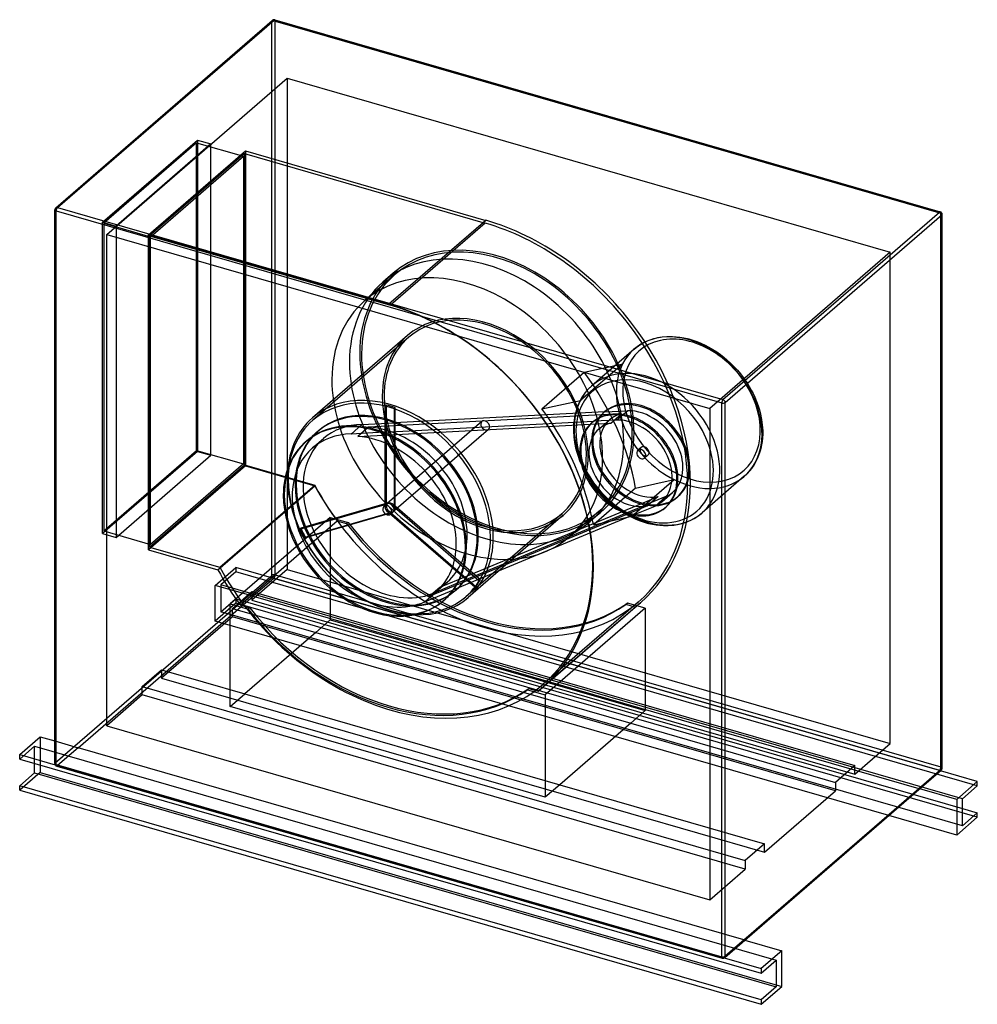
# Model space of a CAD drawing. Header units: millimetres. Extents: x -928 to 928, y -999 to 910.
import ezdxf

# ---------------------------------------------------------------- set-up
doc = ezdxf.new("R2010")
doc.units = ezdxf.units.MM
doc.layers.add('HIDDEN', color=7, linetype='Continuous')
doc.layers.add('THICK', color=7, linetype='Continuous')

msp = doc.modelspace()

# ---------------------------------------------------------------- linework, layer by layer
at = {"layer": 'HIDDEN'}
for p, q in [((-859.5, 542.6), (-439.5, 906.3)), ((-439.5, -167.6), (-439.5, 906.3)), ((-432.7, 907.2), (857.7, 534.7)), ((-432.7, -166.7), (-432.7, 907.2)), ((-759.6, 493.5), (-409.6, 796.6)), ((-409.6, 796.6), (-409.6, -156)), ((-409.6, 796.6), (759.6, 459.1)), ((-767.5, 517.2), (-583.5, 676.5)), ((-585.5, 671.3), (-765.5, 515.4)), ((-557.5, 669), (-741.5, 509.7)), ((-585.5, 671.3), (-494.6, 645.1)), ((-585.5, 74.6), (-585.5, 671.3)), ((-583.5, 676.5), (-557.5, 669)), ((-583.5, 676.5), (-583.5, 72.9)), ((-557.5, 65.4), (-557.5, 669)), ((-678.6, 492.6), (-490.6, 655.5)), ((-492.6, 650.3), (-676.6, 490.9)), ((-492.6, 650.3), (-25.7, 515.5)), ((-492.6, 46.6), (-492.6, 650.3)), ((-490.6, 655.5), (-490.6, 44.9)), ((-490.6, 655.5), (-24.6, 520.9)), ((-674.6, 489.2), (-494.6, 645.1)), ((-494.6, 645.1), (-494.6, 48.4)), ((-859.5, -531.3), (-859.5, 542.6)), ((857.7, -539.2), (857.7, 534.7)), ((-767.5, -86.5), (-767.5, 517.2)), ((-767.5, 517.2), (-741.5, 509.7)), ((-24.6, 520.9), (-212.6, 358.1)), ((-24.6, 520.9), (-212.6, 358.1)), ((-24.6, 520.9), (-24.6, 520.9)), ((-765.5, 515.4), (-674.6, 489.2)), ((-765.5, 515.4), (-765.5, -81.3)), ((-741.5, 509.7), (-741.5, -94)), ((-25.7, 515.5), (-209.7, 356.1)), ((-759.6, -459.1), (-759.6, 493.5)), ((-759.6, 493.5), (409.6, 156)), ((-678.6, -117.9), (-678.6, 492.6)), ((-678.6, 492.6), (-212.6, 358.1)), ((-676.6, 490.9), (-209.7, 356.1)), ((-676.6, 490.9), (-676.6, -112.7)), ((-674.6, -107.5), (-674.6, 489.2)), ((759.6, 459.1), (409.6, 156)), ((759.6, -493.5), (759.6, 459.1)), ((-201.4, 415.3), (-258.9, 365.5)), ((-204, 418.3), (-224, 401)), ((-212.6, 358.1), (-212.6, 358.1)), ((-176.7, 297.4), (-360.7, 138.1)), ((-174, 294.4), (-360, 133.3)), ((285.1, 285.6), (290.3, 287.8)), ((290.3, 287.8), (295.7, 289.9)), ((295.7, 289.9), (301.3, 291.6)), ((301.3, 291.6), (307.2, 293.1)), ((307.2, 293.1), (317.5, 294.9)), ((317.5, 294.9), (328.4, 295.7)), ((328.4, 295.7), (337.5, 295.7)), ((337.5, 295.7), (344.5, 295.3)), ((344.5, 295.3), (351.7, 294.4)), ((351.7, 294.4), (359.1, 293.2)), ((359.1, 293.2), (366.5, 291.5)), ((366.5, 291.5), (369.1, 290.9)), ((369.1, 290.9), (376.9, 288.6)), ((376.9, 288.6), (384.7, 285.8)), ((263, 271.2), (181, 200.2)), ((263, 271.2), (267, 274.5)), ((267, 274.5), (271.2, 277.6)), ((271.2, 277.6), (275.6, 280.4)), ((275.6, 280.4), (280.2, 283.1)), ((280.2, 283.1), (285.1, 285.6)), ((384.7, 285.8), (392.6, 282.6)), ((392.6, 282.6), (400.5, 279)), ((400.5, 279), (408.1, 275)), ((408.1, 275), (415.6, 270.6)), ((415.6, 270.6), (423, 265.9)), ((423, 265.9), (430.3, 260.7)), ((430.3, 260.7), (436.6, 255.8)), ((436.6, 255.8), (442.8, 250.7)), ((442.8, 250.7), (450.1, 244)), ((240.8, 242.7), (158.8, 171.7)), ((166.2, 226.2), (240.8, 242.7)), ((450.1, 244), (457.1, 236.9)), ((457.1, 236.9), (463.2, 230.3)), ((463.2, 230.3), (469, 223.4)), ((84.2, 155.3), (166.2, 226.2)), ((469, 223.4), (474.5, 216.2)), ((474.5, 216.2), (479.7, 208.9)), ((175.2, 194.7), (170.9, 190)), ((181, 200.2), (175.2, 194.7)), ((479.7, 208.9), (481.9, 205.5)), ((481.9, 205.5), (486.1, 198.7)), ((486.1, 198.7), (490, 191.8)), ((490, 191.8), (493.6, 184.8)), ((162.3, 178.4), (158.3, 171.4)), ((166.8, 184.9), (162.3, 178.4)), ((170.9, 190), (166.8, 184.9)), ((493.6, 184.8), (496.9, 177.8)), ((496.9, 177.8), (500.3, 169.7)), ((-217.9, 162.7), (-219.9, 161)), ((-219.9, -30), (-219.9, 161)), ((-217.9, 162.7), (-217.9, -28.3)), ((-202.6, 156), (-200.6, 157.7)), ((-202.6, 156), (-202.6, -35)), ((-200.6, -33.3), (-200.6, 157.7)), ((84.2, 155.3), (158.8, 171.7)), ((151.3, 154.7), (149.7, 149.1)), ((153.2, 160.1), (151.3, 154.7)), ((155.4, 165.2), (153.2, 160.1)), ((158.3, 171.4), (155.4, 165.2)), ((409.6, 156), (409.6, -796.6)), ((500.3, 169.7), (503.3, 161.5)), ((503.3, 161.5), (505.8, 153.3)), ((505.8, 153.3), (507.9, 145.2)), ((205.5, 149.4), (-201.6, 128)), ((199.2, 143.6), (-189.9, 123.2)), ((147.4, 139), (146.4, 132.6)), ((148.3, 143.3), (147.4, 139)), ((149.7, 149.1), (148.3, 143.3)), ((194.5, 115.9), (215.5, 134.1)), ((238.5, 145.7), (199.2, 143.6)), ((203.6, 147.8), (205.6, 149.6)), ((205.5, 149.4), (250.6, 151.8)), ((217.5, 127.5), (238.5, 145.7)), ((250.6, 151.8), (229.6, 133.6)), ((507.9, 145.2), (510.1, 134.6)), ((510.1, 134.6), (511.5, 124.2)), ((-264.9, 124.7), (-285.9, 106.5)), ((-251.8, 119.9), (-272.8, 101.7)), ((-264.9, 124.7), (-201.6, 128)), ((-189.9, 123.2), (-251.8, 119.9)), ((-222.6, 109.8), (184.5, 131.3)), ((-32.3, 130.7), (-215.8, -28.2)), ((-210.9, 105), (178.2, 125.4)), ((-19.2, 115.6), (-202.7, -43.3)), ((145.7, 126), (145.4, 119.2)), ((145.4, 119.2), (145.4, 112.2)), ((146.4, 132.6), (145.7, 126)), ((178.2, 125.4), (217.5, 127.5)), ((182.6, 129.6), (180.6, 127.9)), ((229.6, 133.6), (184.5, 131.3)), ((511.5, 124.2), (512.2, 112.6)), ((-360.6, 79.5), (-339.6, 97.6)), ((-351.2, 111), (-349.2, 112.7)), ((-222.6, 109.8), (-285.9, 106.5)), ((-272.8, 101.7), (-210.9, 105)), ((145.4, 112.2), (146.1, 100.6)), ((146.1, 100.6), (147.5, 90.2)), ((511.8, 98.8), (511.1, 92.2)), ((512.2, 105.6), (511.8, 98.8)), ((512.2, 112.6), (512.2, 105.6)), ((-372.2, 92.8), (-374.2, 91.1)), ((147.5, 90.2), (149.6, 79.6)), ((149.6, 79.6), (151.7, 71.5)), ((276.7, 80.6), (270.2, 74.9)), ((509.3, 81.5), (507.9, 75.7)), ((510.2, 85.8), (509.3, 81.5)), ((511.1, 92.2), (510.2, 85.8)), ((-583.5, 72.9), (-767.5, -86.5)), ((-765.5, -81.3), (-585.5, 74.6)), ((-741.5, -94), (-557.5, 65.4)), ((-585.5, 74.6), (-494.6, 48.4)), ((-583.5, 72.9), (-557.5, 65.4)), ((151.7, 71.5), (154.3, 63.3)), ((154.3, 63.3), (157.3, 55.2)), ((289.8, 65.4), (283.3, 59.8)), ((502.2, 59.6), (499.2, 53.5)), ((504.3, 64.7), (502.2, 59.6)), ((506.2, 70.1), (504.3, 64.7)), ((507.9, 75.7), (506.2, 70.1)), ((-490.6, 44.9), (-678.6, -117.9)), ((-676.6, -112.7), (-492.6, 46.6)), ((-494.6, 48.4), (-674.6, -107.5)), ((-492.6, 46.6), (-356.4, 7.3)), ((-490.6, 44.9), (-356.2, 6.1)), ((157.3, 55.2), (160.7, 47)), ((160.7, 47), (164, 40)), ((164, 40), (167.6, 33)), ((490.7, 39.9), (486.7, 34.9)), ((495.2, 46.4), (490.7, 39.9)), ((499.2, 53.5), (495.2, 46.4)), ((167.6, 33), (171.5, 26.1)), ((171.5, 26.1), (175.6, 19.3)), ((175.6, 19.3), (177.9, 15.9)), ((476.5, 24.6), (394.6, -46.4)), ((482.4, 30.1), (476.5, 24.6)), ((486.7, 34.9), (482.4, 30.1)), ((-544.2, -156.7), (-356.2, 6.1)), ((-540.4, -152), (-356.4, 7.3)), ((177.9, 15.9), (183.1, 8.6)), ((183.1, 8.6), (188.5, 1.5)), ((265.9, 1.7), (184, -69.3)), ((188.5, 1.5), (194.3, -5.5)), ((258.6, -52.8), (340.5, 18.1)), ((265.9, 1.7), (340.5, 18.1)), ((194.3, -5.5), (200.4, -12.1)), ((200.4, -12.1), (207.5, -19.2)), ((275.8, -28.8), (309.7, -14.7)), ((324.6, -14.9), (285.7, -31)), ((309.7, -14.7), (288.7, -32.9)), ((324.6, -14.9), (303.6, -33.1)), ((316.4, -24.8), (337.4, -6.6)), ((346, -16.6), (348, -14.8)), ((-385.3, -77.7), (-219.9, -30)), ((-217.9, -28.3), (-383.3, -76)), ((-217.8, -29.9), (-222.3, -33.8)), ((-217.9, -28.3), (-219.9, -30)), ((-202.6, -35), (-200.6, -33.3)), ((-202.6, -35), (-37.2, -178.2)), ((-35.2, -176.5), (-200.6, -33.3)), ((-66, -177.2), (285.7, -31)), ((-60.3, -168.5), (275.8, -28.8)), ((207.5, -19.2), (214.8, -25.9)), ((214.8, -25.9), (220.9, -31)), ((220.9, -31), (227.2, -35.9)), ((227.2, -35.9), (234.5, -41)), ((288.7, -32.9), (254.8, -47)), ((264.7, -49.2), (303.6, -33.1)), ((325, -34.7), (323, -36.5)), ((-326.1, -55.1), (-520.1, -223.1)), ((-211.2, -47.5), (-376.6, -95.2)), ((-374.6, -93.5), (-209.2, -45.8)), ((-326.1, -55.1), (-291.4, -65.1)), ((-326.1, -55.1), (-326.1, -253.7)), ((-209.2, -45.8), (-211.2, -47.5)), ((-45.8, -190.7), (-211.2, -47.5)), ((-204.7, -45.1), (-209.2, -49)), ((-209.2, -45.8), (-43.8, -189)), ((264.7, -49.2), (-87, -195.4)), ((254.8, -47), (-81.3, -186.7)), ((122.6, -48.1), (-63.4, -209.2)), ((125.2, -51.1), (-58.8, -210.5)), ((195.3, -42.8), (137.8, -92.6)), ((197.9, -45.9), (177.9, -63.2)), ((184, -69.3), (258.6, -52.8)), ((234.5, -41), (241.9, -45.8)), ((241.9, -45.8), (249.5, -50.2)), ((249.5, -50.2), (257, -54.2)), ((257, -54.2), (264.9, -57.8)), ((377.6, -58.1), (382.1, -55.5)), ((382.1, -55.5), (386.5, -52.7)), ((386.5, -52.7), (390.6, -49.6)), ((390.6, -49.6), (394.6, -46.4)), ((-312.5, -62.5), (-500.5, -225.3)), ((-385.3, -77.7), (-383.3, -76)), ((-294.4, -67.7), (-312.5, -62.5)), ((-291.4, -65.1), (-294.4, -67.7)), ((264.9, -57.8), (272.8, -61)), ((272.8, -61), (280.7, -63.8)), ((280.7, -63.8), (288.5, -66.1)), ((288.5, -66.1), (291, -66.7)), ((291, -66.7), (298.5, -68.4)), ((298.5, -68.4), (305.8, -69.6)), ((305.8, -69.6), (313, -70.5)), ((313, -70.5), (320.1, -70.9)), ((320.1, -70.9), (329.1, -70.9)), ((329.1, -70.9), (340, -70)), ((340, -70), (350.3, -68.3)), ((350.3, -68.3), (356.3, -66.8)), ((356.3, -66.8), (361.9, -65)), ((361.9, -65), (367.4, -63)), ((367.4, -63), (372.6, -60.7)), ((372.6, -60.7), (377.6, -58.1)), ((-767.5, -86.5), (-741.5, -94)), ((-765.5, -81.3), (-674.6, -107.5)), ((-374.6, -93.5), (-376.6, -95.2)), ((-676.6, -112.7), (-540.4, -152)), ((-678.6, -117.9), (-544.2, -156.7)), ((-549.3, -187), (-509.3, -152.3)), ((-435.8, -173.6), (-509.3, -152.3)), ((-509.3, -152.3), (-509.3, -161)), ((-859.5, -531.3), (-439.5, -167.6)), ((-509.3, -161), (-538.3, -186.1)), ((928.3, -576), (-509.3, -161)), ((-409.6, -156), (-478.3, -215.5)), ((-432.7, -166.7), (857.7, -539.2)), ((-409.6, -156), (759.6, -493.5)), ((-113.8, -190.8), (-60.3, -168.5)), ((-549.3, -256.3), (-549.3, -187)), ((-475.8, -208.2), (-549.3, -187)), ((899.3, -601.1), (-538.3, -186.1)), ((-538.3, -186.1), (-538.3, -238.1)), ((-435.8, -173.6), (-475.8, -208.2)), ((-435.7, -173.6), (-435.2, -173.2)), ((854.7, -546.1), (-435.7, -173.6)), ((-435.2, -173.2), (855.2, -545.7)), ((-81.3, -186.7), (-134.8, -208.9)), ((-134.8, -208.9), (-113.8, -190.8)), ((-66, -177.2), (-120.7, -199.9)), ((-120.1, -198.3), (-99.1, -180.1)), ((-45.8, -190.7), (-43.8, -189)), ((-35.2, -176.5), (-37.2, -178.2)), ((-814.7, -501.8), (-475.7, -208.2)), ((-515.8, -231.6), (-478.3, -199.1)), ((-478.3, -199.1), (690.8, -536.6)), ((-478.3, -199.1), (-478.3, -215.5)), ((-475.7, -208.2), (814.7, -580.7)), ((-141.7, -218.1), (-87, -195.4)), ((-120.7, -199.9), (-141.7, -218.1)), ((-84.3, -197.2), (-82.3, -195.5)), ((-509.3, -221.6), (-549.3, -256.3)), ((-538.3, -238.1), (-509.3, -213)), ((-520.1, -223.1), (-485.4, -233.1)), ((-520.1, -421.7), (-520.1, -223.1)), ((-509.3, -213), (899.3, -619.6)), ((-509.3, -213), (-509.3, -221.6)), ((928.3, -636.6), (-509.3, -221.6)), ((-500.5, -225.3), (-482.4, -230.5)), ((-478.3, -215.5), (690.8, -553)), ((-105.3, -215.4), (-107.3, -217.2)), ((270.9, -219.3), (86.9, -378.7)), ((275.5, -220.6), (87.5, -383.4)), ((250, -221.4), (247, -224)), ((265, -229.2), (247, -224)), ((284.6, -231.4), (250, -221.4)), ((-515.8, -248), (-653.3, -367.1)), ((899.3, -653.1), (-538.3, -238.1)), ((-515.8, -231.6), (-354.3, -278.2)), ((-515.8, -248), (-515.8, -231.6)), ((653.3, -585.5), (-515.8, -248)), ((-482.4, -230.5), (-485.4, -233.1)), ((77, -392), (265, -229.2)), ((284.6, -231.4), (90.6, -399.4)), ((284.6, -231.4), (284.6, -430)), ((756.7, -633.3), (-549.3, -256.3)), ((-354.3, -278.2), (-326.1, -253.7)), ((-326.1, -253.7), (284.6, -430)), ((-354.3, -278.2), (-491.8, -397.3)), ((-354.3, -278.2), (256.4, -454.5)), ((-690.8, -383.1), (-653.3, -350.6)), ((-653.3, -350.6), (-653.3, -367.1)), ((-653.3, -350.6), (-491.8, -397.3)), ((-653.3, -367.1), (515.8, -704.6)), ((-690.8, -399.6), (-759.6, -459.1)), ((-690.8, -399.6), (-690.8, -383.1)), ((-690.8, -383.1), (478.3, -720.6)), ((478.3, -737.1), (-690.8, -399.6)), ((-520.1, -421.7), (-491.8, -397.3)), ((-491.8, -397.3), (118.9, -573.6)), ((59, -386.8), (56, -389.4)), ((56, -389.4), (90.6, -399.4)), ((59, -386.8), (77, -392)), ((90.6, -399.4), (90.6, -598)), ((90.6, -598), (-520.1, -421.7)), ((284.6, -430), (256.4, -454.5)), ((256.4, -454.5), (118.9, -573.6)), ((256.4, -454.5), (653.3, -569.1)), ((-759.6, -459.1), (409.6, -796.6)), ((-888.3, -480.6), (-888.3, -549.8)), ((-860.2, -488.7), (-814.8, -501.8)), ((690.8, -553), (759.6, -493.5)), ((-899.3, -498.7), (-928.3, -523.9)), ((-899.3, -498.7), (538.3, -913.7)), ((-899.3, -532.2), (-899.3, -498.7)), ((-814.8, -501.8), (-854.8, -536.4)), ((475.7, -874.3), (-814.7, -501.8)), ((-888.3, -549.8), (-928.3, -584.5)), ((-888.3, -549.8), (549.3, -964.8)), ((-859.5, -535.1), (-854.8, -536.4)), ((-855.2, -536.9), (-854.7, -536.4)), ((-855.2, -536.9), (435.2, -909.4)), ((-854.7, -536.4), (435.7, -908.9)), ((690.8, -536.6), (653.3, -569.1)), ((690.8, -553), (690.8, -536.6)), ((814.8, -580.7), (854.8, -546.1)), ((854.7, -546.1), (855.2, -545.7)), ((856.7, -546.7), (854.8, -546.1)), ((653.3, -569.1), (653.3, -585.5)), ((118.9, -573.6), (90.6, -598)), ((118.9, -573.6), (515.8, -688.1)), ((475.7, -874.3), (814.7, -580.7)), ((515.8, -704.6), (653.3, -585.5)), ((816.7, -581.3), (814.8, -580.7)), ((515.8, -688.1), (478.3, -720.6)), ((515.8, -704.6), (515.8, -688.1)), ((478.3, -720.6), (478.3, -737.1)), ((409.6, -796.6), (478.3, -737.1)), ((435.8, -909), (475.8, -874.3)), ((475.8, -874.3), (477.7, -874.9)), ((435.2, -909.4), (435.7, -908.9)), ((435.8, -909), (437.5, -909.5))]:
    msp.add_line(p, q, dxfattribs=at)
for centre, major_axis, ratio, start_param, end_param in [((-435.2, 905.1), (-3.27, 3.78), 0.75, 0.000079, 0.713724), ((-435.2, 905.1), (-5, 0), 0.5, -2.094395, -0.523599), ((-435.2, 905.1), (1.39, 4.8), 0.433013, -0.982794, 0.000007), ((-855.2, 541.3), (-5, 0), 0.5, -0.523599, -0.000094), ((-855.2, 541.3), (-3.27, 3.78), 0.75, 0.000079, 0.713724), ((855.2, 532.6), (1.39, 4.8), 0.433013, -0.982794, -0.001046), ((855.2, 532.6), (-5, 0), 0.5, 3.141499, 4.18879), ((-23.7, 124.9), (299.2, -345.5), 0.75, 0.713724, 2.286709), ((-25.7, 123.1), (296.6, -342.5), 0.75, 0.713724, 2.284521), ((-3.1, 186.2), (201, -232.1), 0.75, 0.713724, 3.141593), ((-23.1, 168.9), (-201, 232.1), 0.75, -2.427868, 0), ((-3.1, 186.2), (-198.4, 229), 0.75, -2.427868, 0), ((-60.6, 136.4), (198.4, -229), 0.75, 0.713724, 3.141593), ((-3.1, 186.2), (201, -232.1), 0.75, -3.141592, -2.427868), ((-3.1, 186.2), (-198.4, 229), 0.75, 0, 0.713724), ((-23.1, 168.9), (-201, 232.1), 0.75, 0, 0.713724), ((-60.6, 136.4), (198.4, -229), 0.75, -3.141592, -2.427868), ((-211.7, -37.9), (-299.2, 345.5), 0.75, -2.427868, -0.854884), ((-209.7, -36.2), (-296.6, 342.5), 0.75, -2.427868, -0.857072), ((-25.7, 123.1), (150.9, -174.3), 0.75, 0.713724, 3.141593), ((-25.7, 123.1), (148.3, -171.2), 0.75, 0.713724, 3.141593), ((-25.7, 123.1), (150.9, -174.3), 0.75, -3.141592, -2.427868), ((-25.7, 123.1), (148.3, -171.2), 0.75, -3.141592, -2.427868), ((374.3, 151.8), (100.8, -116.4), 0.75, 2.75576, 4.326556), ((369.7, 147.9), (106.8, -123.3), 0.75, 1.184963, 3.435433), ((374.3, 151.8), (100.8, -116.4), 0.75, 1.184963, 2.75576), ((-3.1, 186.2), (201, -232.1), 0.75, -2.427868, 0), ((-3.1, 186.2), (-198.4, 229), 0.75, 0.713724, 3.141593), ((-23.1, 168.9), (-201, 232.1), 0.75, 0.713724, 3.141593), ((287.8, 76.9), (106.8, -123.3), 0.75, 1.184963, 3.435433), ((369.7, 147.9), (106.8, -123.3), 0.75, -2.847752, -1.956629), ((-60.6, 136.4), (198.4, -229), 0.75, -2.427868, 0), ((-122.8, 39.1), (299.2, -345.5), 0.75, 0.903721, 1.466206), ((283.3, 73), (-100.8, 116.4), 0.75, -1.956629, -0.385833), ((283.3, 73), (-100.8, 116.4), 0.75, -0.385833, 1.184963), ((-209.7, -36.2), (-150.9, 174.3), 0.75, -2.427868, 0), ((-211.7, -37.9), (148.3, -171.2), 0.75, 0.713724, 3.141593), ((-25.7, 123.1), (150.9, -174.3), 0.75, -2.427868, 0), ((-25.7, 123.1), (148.3, -171.2), 0.75, -2.427868, 0), ((374.3, 151.8), (100.8, -116.4), 0.75, -1.956629, 1.184963), ((369.7, 147.9), (106.8, -123.3), 0.75, -1.065507, 1.184963), ((-215.7, -41.4), (133.5, -154.1), 0.75, 0.713724, 3.141593), ((-211.2, -37.5), (148.3, -171.2), 0.75, 2.240361, 2.32868), ((-209.2, -35.8), (-148.3, 171.2), 0.75, -0.901232, -0.812912), ((-204.7, -31.8), (-299.2, 345.5), 0.75, -2.237872, -1.675387), ((287.8, 76.9), (106.8, -123.3), 0.75, -2.847752, -1.956629), ((274.8, 65.6), (-71.2, 82.2), 0.75, -1.956629, -0.03088), ((276.8, 67.4), (71.2, -82.2), 0.75, 1.184963, 3.141591), ((-209.7, -36.2), (-150.9, 174.3), 0.75, 0, 0.713724), ((-217.7, -43.1), (-133.5, 154.1), 0.75, -0.948563, 0.000002), ((274.8, 65.6), (-71.2, 82.2), 0.75, 0.074671, 1.184963), ((276.8, 67.4), (71.2, -82.2), 0.75, 3.141591, 4.326556), ((251.8, 45.7), (-71.2, 82.2), 0.75, -1.956629, -0.000002), ((253.8, 47.5), (71.2, -82.2), 0.75, 1.184963, 3.110713), ((274.8, 65.6), (-59.3, 68.5), 0.75, -0.000002, 1.184963), ((274.8, 65.6), (-71.2, 82.2), 0.75, -0.000001, 0.074671), ((274.8, 65.6), (-71.2, 82.2), 0.75, -0.03088, -0.000001), ((274.8, 65.6), (-59.3, 68.5), 0.75, -0.376083, -0.000002), ((253.8, 47.5), (-62.6, 72.3), 0.75, -1.956629, -0.560366), ((274.8, 65.6), (62.6, -72.3), 0.75, 1.184963, 2.581227), ((-211.7, -37.9), (148.3, -171.2), 0.75, -3.141592, -2.427868), ((-240.7, -63.1), (-133.5, 154.1), 0.75, -2.427868, 0), ((-238.7, -61.3), (133.5, -154.1), 0.75, 2.193029, 3.141595), ((-217.7, -43.1), (121.9, -140.8), 0.75, 2.581227, 3.141595), ((-217.7, -43.1), (-118.6, 137), 0.75, -2.427868, -0.638098), ((-217.7, -43.1), (-133.5, 154.1), 0.75, -1.015659, -0.948563), ((-217.7, -43.1), (-133.5, 154.1), 0.75, -2.427868, -1.015659), ((-25.7, 123.1), (6.55, -7.56), 0.75, -3.141514, -2.427868), ((-25.7, 123.1), (6.55, -7.56), 0.75, -2.427868, 0.000079), ((-25.7, 123.1), (6.55, -7.56), 0.75, 0.713724, 3.141672), ((-25.7, 123.1), (6.55, -7.56), 0.75, 0.000079, 0.713724), ((251.8, 45.7), (-71.2, 82.2), 0.75, -0.000002, 1.184963), ((253.8, 47.5), (71.2, -82.2), 0.75, -3.066922, -1.956629), ((253.8, 47.5), (59.3, -68.5), 0.75, 3.141591, 4.326556), ((253.8, 47.5), (71.2, -82.2), 0.75, 3.141592, 3.216263), ((253.8, 47.5), (71.2, -82.2), 0.75, 3.110713, 3.141592), ((253.8, 47.5), (59.3, -68.5), 0.75, 2.76551, 3.141591), ((369.7, 147.9), (106.8, -123.3), 0.75, -1.956629, -1.065507), ((-217.7, -43.1), (-133.5, 154.1), 0.75, 0.000002, 0.713724), ((-215.7, -41.4), (133.5, -154.1), 0.75, -3.141592, -2.427868), ((-217.7, -43.1), (121.9, -140.8), 0.75, -3.14159, -1.956629), ((-238.7, -61.3), (-121.9, 140.8), 0.75, -0.560366, 0.000002), ((-238.7, -61.3), (118.6, -137), 0.75, 0.713724, 2.503494), ((-238.7, -61.3), (133.5, -154.1), 0.75, 2.125933, 2.193029), ((-238.7, -61.3), (133.5, -154.1), 0.75, 0.713724, 2.125933), ((283.3, 73), (-100.8, 116.4), 0.75, 1.184963, 4.326556), ((-3.1, 186.2), (-198.4, 229), 0.75, -3.141592, -2.427868), ((-3.1, 186.2), (201, -232.1), 0.75, 0, 0.713724), ((287.8, 76.9), (106.8, -123.3), 0.75, -1.065507, 1.184963), ((-240.7, -63.1), (-133.5, 154.1), 0.75, 0, 0.713724), ((-238.7, -61.3), (133.5, -154.1), 0.75, -3.14159, -2.427868), ((-238.7, -61.3), (-121.9, 140.8), 0.75, 0.000002, 1.184963), ((-23.1, 168.9), (-201, 232.1), 0.75, -3.141592, -2.427868), ((276.8, 67.4), (6.55, -7.56), 0.75, 1.184963, 3.141553), ((283.3, 73), (-6.55, 7.56), 0.75, -0.00004, 1.184963), ((283.3, 73), (-6.55, 7.56), 0.75, -1.956629, -0.00004), ((274.8, 65.6), (62.6, -72.3), 0.75, 0.000004, 1.184963), ((274.8, 65.6), (-71.2, 82.2), 0.75, -3.14159, -1.956629), ((276.8, 67.4), (71.2, -82.2), 0.75, -0.000002, 1.184963), ((-25.7, 123.1), (148.3, -171.2), 0.75, 0, 0.713724), ((-25.7, 123.1), (150.9, -174.3), 0.75, 0, 0.713724), ((-60.6, 136.4), (198.4, -229), 0.75, 0, 0.713724), ((276.8, 67.4), (6.55, -7.56), 0.75, 3.141553, 4.326556), ((276.8, 67.4), (6.55, -7.56), 0.75, -1.956629, -0.00004), ((283.3, 73), (-6.55, 7.56), 0.75, 1.184963, 3.141553), ((276.8, 67.4), (6.55, -7.56), 0.75, -0.00004, 1.184963), ((283.3, 73), (-6.55, 7.56), 0.75, 3.141553, 4.326556), ((253.8, 47.5), (-62.6, 72.3), 0.75, -3.141588, -1.956629), ((251.8, 45.7), (-71.2, 82.2), 0.75, 3.141591, 4.326556), ((253.8, 47.5), (71.2, -82.2), 0.75, 0.000003, 1.184963), ((287.8, 76.9), (106.8, -123.3), 0.75, -1.956629, -1.065507), ((274.8, 65.6), (-71.2, 82.2), 0.75, 1.184963, 2.295256), ((276.8, 67.4), (71.2, -82.2), 0.75, -1.956629, -0.000002), ((274.8, 65.6), (-59.3, 68.5), 0.75, 1.184963, 2.746009), ((-209.7, -36.2), (-150.9, 174.3), 0.75, 0.713724, 3.141593), ((251.8, 45.7), (-71.2, 82.2), 0.75, 1.184963, 3.141591), ((253.8, 47.5), (71.2, -82.2), 0.75, -1.956629, -0.846337), ((253.8, 47.5), (59.3, -68.5), 0.75, -1.956629, -0.395583), ((-211.7, -37.9), (148.3, -171.2), 0.75, -2.427868, 0), ((-217.7, -43.1), (-133.5, 154.1), 0.75, 0.713724, 3.141592), ((-215.7, -41.4), (133.5, -154.1), 0.75, -2.427868, 0), ((-25.7, 123.1), (296.6, -342.5), 0.75, -1.859258, 0.000001), ((-23.7, 124.9), (299.2, -345.5), 0.75, -1.854457, -1.674773), ((-25.7, 123.1), (296.6, -342.5), 0.75, 0.000001, 0.713724), ((-23.7, 124.9), (299.2, -345.5), 0.75, 0, 0.713724), ((-240.7, -63.1), (-133.5, 154.1), 0.75, 0.713724, 3.141593), ((-238.7, -61.3), (133.5, -154.1), 0.75, -2.427868, -0.000001), ((274.8, 65.6), (-71.2, 82.2), 0.75, 2.400806, 3.141596), ((274.8, 65.6), (62.6, -72.3), 0.75, -0.2113, 0.000004), ((-215.7, -41.4), (6.55, -7.56), 0.75, -3.141514, -2.427868), ((-215.7, -41.4), (6.55, -7.56), 0.75, 0.713724, 3.141672), ((-211.2, -37.5), (-6.55, 7.56), 0.75, 0.000079, 0.713724), ((-211.2, -37.5), (-6.55, 7.56), 0.75, 0.713724, 3.141672), ((-209.2, -35.8), (6.55, -7.56), 0.75, -3.141514, -2.427868), ((-209.2, -35.8), (6.55, -7.56), 0.75, -2.427868, 0.000079), ((-211.2, -37.5), (-6.55, 7.56), 0.75, -2.427868, 0.000079), ((-209.2, -35.8), (6.55, -7.56), 0.75, 0.713724, 3.141672), ((253.8, 47.5), (71.2, -82.2), 0.75, -0.740786, 0.000003), ((274.8, 65.6), (-71.2, 82.2), 0.75, 2.295256, 2.400806), ((253.8, 47.5), (-62.6, 72.3), 0.75, 2.930293, 3.141597), ((-215.7, -41.4), (6.55, -7.56), 0.75, -2.427868, 0.000079), ((-215.7, -41.4), (6.55, -7.56), 0.75, 0.000079, 0.713724), ((-211.2, -37.5), (-6.55, 7.56), 0.75, -3.141514, -2.427868), ((-209.2, -35.8), (6.55, -7.56), 0.75, 0.000079, 0.713724), ((253.8, 47.5), (71.2, -82.2), 0.75, -0.846337, -0.740786), ((-209.2, -35.8), (-148.3, 171.2), 0.75, 1.193164, 1.281483), ((-217.7, -43.1), (121.9, -140.8), 0.75, -1.956629, -0.2113), ((-23.7, 124.9), (289.4, -334.2), 0.75, -1.64247, -0.071674), ((-20.7, 127.5), (-289.4, 334.2), 0.75, 1.499123, 3.069919), ((-211.2, -37.5), (148.3, -171.2), 0.75, -1.948429, -1.86011), ((-238.7, -61.3), (-121.9, 140.8), 0.75, 1.184963, 2.930293), ((-217.7, -43.1), (-118.6, 137), 0.75, 3.141592, 3.855317), ((-215.7, -41.4), (133.5, -154.1), 0.75, 0, 0.713724), ((-211.7, -37.9), (148.3, -171.2), 0.75, 0, 0.713724), ((-217.7, -43.1), (-133.5, 154.1), 0.75, -2.897599, -2.427868), ((-209.7, -36.2), (-150.9, 174.3), 0.75, -3.141592, -2.427868), ((-238.7, -61.3), (118.6, -137), 0.75, 0, 0.713724), ((-240.7, -63.1), (-133.5, 154.1), 0.75, -3.141592, -2.427868), ((-238.7, -61.3), (133.5, -154.1), 0.75, 0.243993, 0.713724), ((-209.7, -36.2), (-296.6, 342.5), 0.75, 1.282335, 3.141594), ((-209.7, -36.2), (-296.6, 342.5), 0.75, -3.141592, -2.427868), ((-211.7, -37.9), (-299.2, 345.5), 0.75, 3.141592, 3.855317), ((-211.7, -37.9), (-299.2, 345.5), 0.75, 1.287136, 1.466819), ((-435.2, -168.8), (-5, 0), 0.5, -2.094395, -0.523599), ((-435.2, -168.8), (-3.27, 3.78), 0.75, 0.713724, 2.284521), ((-435.2, -168.8), (1.39, 4.8), 0.433013, -2.55359, -0.982794), ((-217.7, -43.1), (-133.5, 154.1), 0.75, -2.964696, -2.897599), ((-435.7, -169.3), (3.27, -3.78), 0.75, -0.877072, -0.857072), ((-217.7, -43.1), (-118.6, 137), 0.75, 3.008025, 3.141592), ((-238.7, -61.3), (133.5, -154.1), 0.75, 0.176897, 0.243993), ((-217.7, -43.1), (-133.5, 154.1), 0.75, 3.141592, 3.31849), ((-211.2, -37.5), (148.3, -171.2), 0.75, 0.145966, 0.234285), ((-209.2, -35.8), (-148.3, 171.2), 0.75, -2.995627, -2.907307), ((-475.7, -203.9), (-3.27, 3.78), 0.75, 2.26452, 2.284521), ((-238.7, -61.3), (118.6, -137), 0.75, -0.133568, 0), ((-238.7, -61.3), (133.5, -154.1), 0.75, -0.000001, 0.176897), ((-23.7, 124.9), (299.2, -345.5), 0.75, -0.039371, 0), ((-214.7, -40.5), (-289.4, 334.2), 0.75, 1.499123, 3.069919), ((-211.7, -37.9), (-289.4, 334.2), 0.75, 1.499123, 3.069919), ((-211.7, -37.9), (-299.2, 345.5), 0.75, 3.102222, 3.141592), ((-814.7, -497.5), (3.27, -3.78), 0.75, -0.877072, -0.857072), ((-855.2, -532.6), (-5, 0), 0.5, -0.523599, -0.000094), ((-855.2, -532.6), (-3.27, 3.78), 0.75, 0.713724, 2.284521), ((-855.2, -532.6), (1.39, 4.8), 0.433013, 3.140547, 3.729595), ((-854.7, -532.1), (-3.27, 3.78), 0.75, 2.26452, 2.284521), ((854.7, -541.8), (3.27, -3.78), 0.75, -0.857072, -0.837072), ((855.2, -541.3), (1.39, 4.8), 0.433013, -2.55359, -0.982794), ((855.2, -541.3), (-3.27, 3.78), 0.75, 2.284521, 3.141672), ((855.2, -541.3), (-5, 0), 0.5, 3.141499, 4.18879), ((814.7, -576.4), (-3.27, 3.78), 0.75, 2.284521, 2.304521), ((475.7, -870), (3.27, -3.78), 0.75, -0.857072, -0.837072), ((435.2, -905.1), (1.39, 4.8), 0.433013, -3.141586, -2.55359), ((435.2, -905.1), (-3.27, 3.78), 0.75, 2.284521, 3.141672), ((435.7, -904.6), (-3.27, 3.78), 0.75, 2.284521, 2.304521)]:
    msp.add_ellipse(centre, major_axis=major_axis, ratio=ratio, start_param=start_param, end_param=end_param, dxfattribs=at)
at = {"layer": 'THICK'}
for p, q in [((-858.5, 545.1), (-438.5, 908.8)), ((-855.2, 545.7), (-435.2, 909.4)), ((-435.2, 909.4), (855.2, 536.9)), ((-433.8, 909.9), (856.6, 537.4)), ((-860.2, -532.6), (-860.2, 541.3)), ((-857.7, 539.2), (432.7, 166.7)), ((-857.7, -534.7), (-857.7, 539.2)), ((-855.2, 545.7), (435.2, 173.2)), ((435.2, 173.2), (855.2, 536.9)), ((439.5, 167.6), (859.5, 531.3)), ((859.5, -542.6), (859.5, 531.3)), ((860.2, -541.3), (860.2, 532.6)), ((432.7, -907.2), (432.7, 166.7)), ((439.5, -906.3), (439.5, 167.6)), ((-928.3, -515.2), (-888.3, -480.6)), ((-888.3, -480.6), (-860.2, -488.7)), ((-928.3, -515.2), (-859.5, -535.1)), ((-928.3, -523.9), (-928.3, -515.2)), ((-928.3, -523.9), (509.3, -938.9)), ((-899.3, -550.7), (-899.3, -532.2)), ((-928.3, -575.8), (-899.3, -550.7)), ((-899.3, -550.7), (538.3, -965.7)), ((-857.7, -534.7), (432.7, -907.2)), ((-856.6, -537.4), (433.8, -909.9)), ((438.5, -908.8), (858.5, -545.1)), ((439.5, -906.3), (859.5, -542.6)), ((928.3, -567.3), (856.7, -546.7)), ((928.3, -567.3), (888.3, -602)), ((928.3, -576), (928.3, -567.3)), ((509.3, -990.8), (-928.3, -575.8)), ((-928.3, -584.5), (-928.3, -575.8)), ((-928.3, -584.5), (509.3, -999.5)), ((888.3, -602), (816.7, -581.3)), ((899.3, -601.1), (928.3, -576)), ((888.3, -602), (888.3, -671.3)), ((899.3, -653.1), (899.3, -601.1)), ((899.3, -619.6), (928.3, -628)), ((928.3, -628), (899.3, -653.1)), ((928.3, -636.6), (928.3, -628)), ((888.3, -671.3), (756.7, -633.3)), ((888.3, -671.3), (928.3, -636.6)), ((477.7, -874.9), (549.3, -895.6)), ((549.3, -895.6), (509.3, -930.2)), ((549.3, -964.8), (549.3, -895.6)), ((437.5, -909.5), (509.3, -930.2)), ((509.3, -938.9), (538.3, -913.7)), ((538.3, -913.7), (538.3, -965.7)), ((509.3, -930.2), (509.3, -938.9)), ((509.3, -999.5), (549.3, -964.8)), ((538.3, -965.7), (509.3, -990.8)), ((509.3, -990.8), (509.3, -999.5))]:
    msp.add_line(p, q, dxfattribs=at)
for centre, start, end in [((-435.2, 905.1), 73.8981, 130.897), ((-855.2, 541.3), 130.897, 179.9973), ((855.2, 532.6), 359.9973, 73.8719), ((-855.2, -532.6), 179.9973, 253.8719), ((855.2, -541.3), 310.8969, 359.9973), ((435.2, -905.1), 253.8981, 310.8969)]:
    msp.add_arc(centre, 5, start, end, dxfattribs=at)
for centre, major_axis, ratio, start_param, end_param in [((-435.2, 905.1), (-3.27, 3.78), 0.75, -0.857072, 0.000079), ((-435.2, 905.1), (1.39, 4.8), 0.433013, 0.000007, 0.588003), ((-855.2, 541.3), (-5, 0), 0.5, -0.000094, 1.047198), ((-855.2, 541.3), (-3.27, 3.78), 0.75, -0.857072, 0.000079), ((-855.2, 541.3), (1.39, 4.8), 0.433013, 0.588003, 2.158799), ((855.2, 532.6), (1.39, 4.8), 0.433013, -0.001046, 0.588003), ((855.2, 532.6), (-3.27, 3.78), 0.75, -2.427868, -0.857072), ((855.2, 532.6), (-5, 0), 0.5, 2.617994, 3.141499), ((435.2, 168.8), (1.39, 4.8), 0.433013, 0.588003, 2.158799), ((435.2, 168.8), (-3.27, 3.78), 0.75, -2.427868, -0.857072), ((435.2, 168.8), (-5, 0), 0.5, 1.047198, 2.617994), ((-855.2, -532.6), (-5, 0), 0.5, -0.000094, 1.047198), ((-855.2, -532.6), (1.39, 4.8), 0.433013, 2.158799, 3.140547), ((855.2, -541.3), (-3.27, 3.78), 0.75, -3.141514, -2.427868), ((855.2, -541.3), (-5, 0), 0.5, 2.617994, 3.141499), ((435.2, -905.1), (-5, 0), 0.5, 1.047198, 2.617994), ((435.2, -905.1), (1.39, 4.8), 0.433013, 2.158799, 3.141599), ((435.2, -905.1), (-3.27, 3.78), 0.75, -3.141514, -2.427868)]:
    msp.add_ellipse(centre, major_axis=major_axis, ratio=ratio, start_param=start_param, end_param=end_param, dxfattribs=at)

doc.saveas('drawing.dxf')
